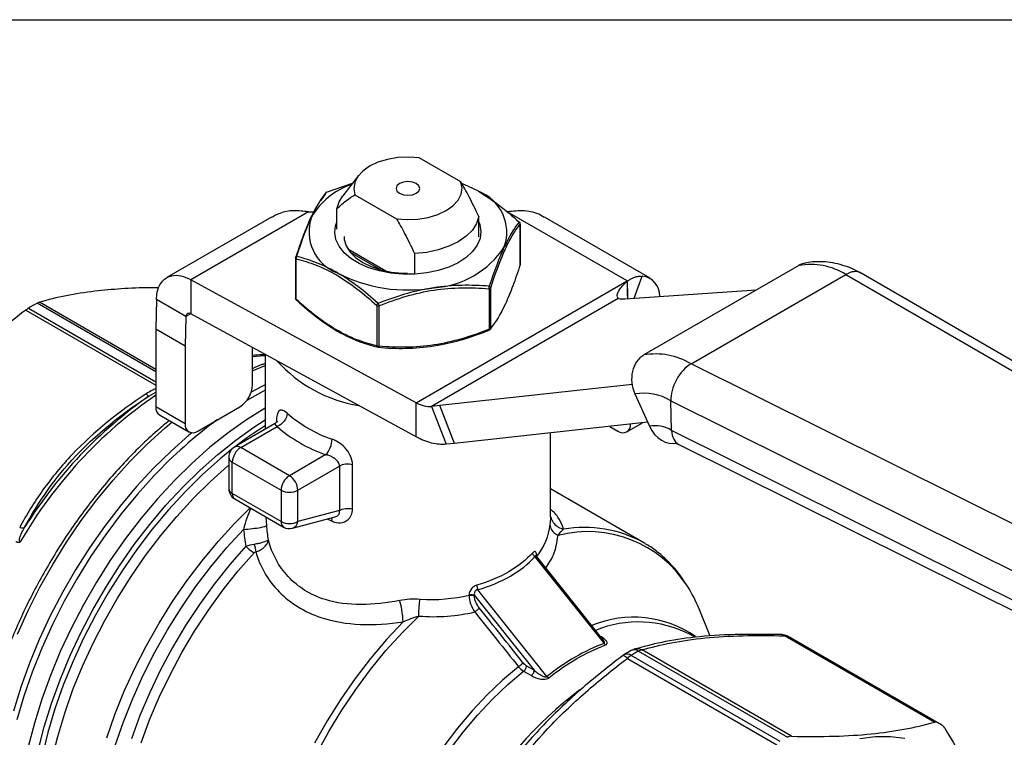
# Model space of a CAD drawing. Header units: inches. Extents: x 0.5 to 21.5, y 0.5 to 16.5.
# Tile 11 of 12: x 15.6 to 18.9, y 14.1 to 16.5. Entities that reach past the tile are written whole.
import ezdxf

# ---------------------------------------------------------------- set-up
doc = ezdxf.new("R2010")
doc.units = ezdxf.units.IN
doc.header["$LTSCALE"] = 2
doc.header["$MEASUREMENT"] = 0
doc.linetypes.add('SLD-Solid', pattern=[0])
doc.layers.add('TEXT', color=140, linetype='SLD-Solid', lineweight=25)

msp = doc.modelspace()

# ---------------------------------------------------------------- linework, layer by layer
for p, q in [((17.0663, 15.963), (16.9284, 16.0426)), ((16.6213, 15.9284), (16.7077, 15.9586)), ((16.7271, 15.9836), (16.6752, 15.9166)), ((16.6164, 15.9224), (16.6013, 15.9002)), ((16.7154, 15.9196), (16.8533, 15.84)), ((16.5614, 15.8636), (16.1718, 15.6387)), ((16.5614, 15.8636), (16.5797, 15.8636)), ((16.6557, 15.8067), (16.6557, 15.8738)), ((17.6169, 15.6346), (17.2203, 15.8636)), ((16.4384, 15.8458), (16.0919, 15.6458)), ((17.126, 15.781), (17.126, 15.8481)), ((17.6934, 15.6437), (17.3433, 15.8458)), ((17.2629, 15.8224), (17.2629, 15.6884)), ((17.2632, 15.6895), (17.2632, 15.8236)), ((16.8179, 15.6676), (16.6922, 15.7402)), ((16.6992, 15.7305), (16.8012, 15.6716)), ((16.5185, 15.7109), (16.5185, 15.5768)), ((16.5208, 15.5736), (16.5208, 15.7077)), ((16.9131, 15.7252), (16.9131, 15.6581)), ((18.1859, 15.6859), (17.6724, 15.3895)), ((16.918, 15.2312), (16.1718, 15.6387)), ((16.1718, 15.6387), (16.1718, 15.5262)), ((16.918, 15.2312), (17.6169, 15.6346)), ((17.6178, 15.6341), (17.6182, 15.5844)), ((17.6182, 15.6339), (17.6178, 15.6341)), ((17.6182, 15.5844), (17.6182, 15.6339)), ((17.6403, 15.5779), (17.667, 15.651)), ((17.829, 15.3598), (18.3425, 15.6563)), ((18.3425, 15.6563), (20.4183, 14.4531)), ((20.4701, 14.4566), (18.3925, 15.6607)), ((17.1597, 15.6088), (17.1597, 15.4747)), ((17.1653, 15.478), (17.1653, 15.612)), ((17.6094, 15.5758), (18.0465, 15.6054)), ((16.0557, 15.3414), (15.6696, 15.5643)), ((16.058, 15.5729), (16.0557, 15.4752)), ((16.1554, 15.5167), (16.058, 15.5729)), ((17.5879, 15.5767), (16.9688, 15.2193)), ((17.5879, 15.5767), (17.5853, 15.582)), ((17.6182, 15.5844), (17.6182, 15.5764)), ((15.6246, 15.5383), (16.0557, 15.2895)), ((15.6336, 15.5445), (16.0557, 15.3008)), ((16.0557, 15.334), (15.6624, 15.5611)), ((16.7876, 15.5536), (16.7876, 15.4195)), ((16.7952, 15.4184), (16.7952, 15.5525)), ((16.1554, 15.5167), (16.1531, 15.4189)), ((16.1718, 15.5262), (16.1554, 15.5167)), ((16.918, 15.1186), (16.1718, 15.5262)), ((16.1531, 15.4189), (16.0557, 15.4752)), ((16.0557, 15.4752), (16.0557, 15.218)), ((16.1531, 15.4189), (16.1531, 15.1617)), ((16.3758, 15.2903), (16.3758, 15.4147)), ((16.4184, 15.3915), (16.4184, 15.1434)), ((20.0638, 14.2485), (17.829, 15.3598)), ((17.6336, 15.2918), (16.997, 15.2222)), ((16.0324, 15.2532), (16.0557, 15.2659)), ((17.6429, 15.2604), (17.691, 15.1538)), ((17.7618, 15.2379), (19.9993, 14.1252)), ((17.7647, 15.1398), (17.7618, 15.2379)), ((16.1531, 15.1617), (16.0557, 15.218)), ((16.1949, 15.1376), (16.3341, 15.218)), ((16.918, 15.1186), (16.918, 15.2312)), ((16.997, 15.2222), (16.9688, 15.2193)), ((16.9688, 15.2193), (17.0175, 15.0937)), ((17.0457, 15.0967), (16.997, 15.2222)), ((16.0679, 15.191), (16.1654, 15.1347)), ((16.449, 15.1611), (16.3172, 15.085)), ((16.3369, 15.083), (16.4573, 15.1526)), ((16.4555, 15.1715), (16.4555, 15.1661)), ((17.6852, 15.1666), (17.0457, 15.0967)), ((17.5603, 15.1529), (17.5868, 15.1376)), ((17.6163, 15.1347), (17.6683, 15.1647)), ((20.0022, 14.0271), (17.7647, 15.1398)), ((17.3633, 14.8523), (17.3633, 15.1314)), ((16.4983, 14.9898), (16.3369, 15.083)), ((17.0457, 15.0967), (17.0175, 15.0937)), ((17.7887, 15.0928), (20.0253, 13.9805)), ((16.2975, 15.0509), (16.2975, 14.9469)), ((16.6188, 15.0594), (16.4983, 14.9898)), ((16.309, 15.0348), (16.4705, 14.9416)), ((16.309, 14.9309), (16.309, 15.0348)), ((16.5262, 14.9416), (16.6642, 15.0213)), ((16.6642, 15.0213), (16.6642, 14.8746)), ((16.7073, 14.8795), (16.7073, 15.0261)), ((17.6723, 14.7679), (17.3633, 14.9462)), ((16.4705, 14.8377), (16.309, 14.9309)), ((16.3172, 14.9128), (16.4786, 14.8196)), ((16.4705, 14.9416), (16.4705, 14.8377)), ((16.5262, 14.8377), (16.5262, 14.9416)), ((16.4232, 14.825), (16.4211, 14.8529)), ((16.5085, 14.8157), (16.6494, 14.8535)), ((16.6642, 14.8746), (16.5262, 14.8377)), ((16.6238, 14.8466), (16.6397, 14.8387)), ((17.3641, 14.8524), (17.3636, 14.8525)), ((17.6771, 14.765), (17.6723, 14.7679)), ((17.3115, 14.7213), (17.5408, 14.4342)), ((17.5373, 14.4467), (17.3166, 14.7229)), ((17.3175, 14.7222), (17.3175, 14.7235)), ((17.0938, 14.5944), (17.0938, 14.5931)), ((17.1117, 14.5926), (17.3093, 14.3453)), ((17.1117, 14.5913), (17.1117, 14.5926)), ((17.3517, 14.325), (17.1223, 14.6121)), ((17.8925, 14.4579), (17.8555, 14.5485)), ((17.8413, 14.4544), (17.8257, 14.4634)), ((18.1402, 14.4594), (18.6354, 14.1735)), ((18.6445, 14.1723), (18.1506, 14.4575)), ((18.6532, 14.1675), (18.1593, 14.4527)), ((17.6312, 14.4108), (17.6067, 14.3967)), ((18.1243, 14.1092), (17.6304, 14.3943)), ((17.6548, 14.4084), (18.1487, 14.1233)), ((18.1622, 14.1266), (17.667, 14.4125)), ((17.3093, 14.3453), (17.2833, 14.3603)), ((17.6181, 14.3843), (18.1134, 14.0984)), ((17.2742, 14.3424), (17.3002, 14.3274))]:
    msp.add_line(p, q)
at = {"flags": 128}
for points in [[(16.9284, 16.0426), (16.8929, 16.0449), (16.8574, 16.0431), (16.8232, 16.0372), (16.7916, 16.0276), (16.764, 16.0145), (16.7414, 15.9986), (16.7247, 15.9804), (16.7146, 15.9606), (16.7115, 15.9401), (16.7154, 15.9196)], [(16.863, 15.9574), (16.8545, 15.95), (16.8515, 15.9413), (16.8545, 15.9326), (16.863, 15.9252), (16.8758, 15.9203), (16.8909, 15.9186), (16.9059, 15.9203), (16.9187, 15.9252), (16.9272, 15.9326), (16.9302, 15.9413), (16.9272, 15.95), (16.9187, 15.9574), (16.9059, 15.9623), (16.8909, 15.964), (16.8758, 15.9623), (16.863, 15.9574)], [(16.8533, 15.84), (16.8888, 15.8378), (16.9243, 15.8396), (16.9585, 15.8454), (16.9901, 15.855), (17.0177, 15.8681), (17.0403, 15.884), (17.057, 15.9022), (17.0671, 15.922), (17.0702, 15.9425), (17.0663, 15.963)], [(17.1247, 15.9316), (17.0922, 15.9481), (17.0721, 15.9563)], [(16.6557, 15.8738), (16.663, 15.8969), (16.6752, 15.9166)], [(16.9535, 15.6616), (16.9142, 15.6575), (16.8742, 15.6572), (16.8347, 15.6607), (16.7967, 15.6679), (16.7612, 15.6786), (16.7293, 15.6925), (16.7018, 15.7093), (16.6795, 15.7284), (16.6629, 15.7494), (16.6526, 15.7717), (16.6487, 15.7947), (16.6515, 15.8178), (16.6557, 15.8299)], [(17.126, 15.8481), (17.1187, 15.825), (17.1046, 15.8029), (17.0841, 15.7825), (17.0579, 15.7645), (17.0267, 15.7494), (16.9914, 15.7375), (16.9532, 15.7294), (16.9131, 15.7252)], [(17.126, 15.8299), (17.1291, 15.8216), (17.133, 15.7986), (17.1302, 15.7755), (17.1209, 15.7531), (17.1054, 15.7318), (17.084, 15.7123), (17.0573, 15.6951), (17.0261, 15.6807), (16.9912, 15.6694), (16.9535, 15.6616)], [(17.2629, 15.8224), (17.2631, 15.823), (17.2632, 15.8236)], [(16.6792, 15.7823), (16.68, 15.7716), (16.6864, 15.7506), (16.6991, 15.7306), (16.7175, 15.7122), (16.7412, 15.6959), (16.7695, 15.6822), (16.8014, 15.6715), (16.8361, 15.6643), (16.8724, 15.6606), (16.8895, 15.6601)], [(16.5188, 15.712), (16.5186, 15.7115), (16.5185, 15.7109)], [(17.2632, 15.6895), (17.2631, 15.6889), (17.2629, 15.6884)], [(16.3758, 15.3842), (16.4141, 15.3873), (16.4184, 15.3875)], [(16.3758, 15.3374), (16.3912, 15.344), (16.4184, 15.3551)], [(16.4184, 15.2726), (16.4107, 15.2688), (16.3571, 15.2392)], [(16.4184, 15.2905), (16.4094, 15.2861), (16.3715, 15.2665)], [(16.4177, 15.2131), (16.3563, 15.175), (16.2953, 15.1318), (16.2349, 15.0838), (16.1756, 15.0312), (16.1176, 14.9743), (16.0613, 14.9135), (16.007, 14.849), (15.955, 14.7812), (15.9056, 14.7106), (15.8591, 14.6375), (15.8157, 14.5622), (15.7756, 14.4854), (15.7391, 14.4072), (15.7065, 14.3283), (15.6778, 14.2491), (15.6532, 14.1699), (15.6329, 14.0912), (15.617, 14.0136), (15.6056, 13.9373), (15.5987, 13.8628)], [(15.6659, 14.0797), (15.6859, 14.1574), (15.7102, 14.2356), (15.7385, 14.3139), (15.7708, 14.3919), (15.8069, 14.4691), (15.8465, 14.5451), (15.8894, 14.6194), (15.9354, 14.6916), (15.9842, 14.7614), (16.0356, 14.8284), (16.0892, 14.8921), (16.1448, 14.9522), (16.2021, 15.0084), (16.2607, 15.0604), (16.3204, 15.1079), (16.3807, 15.1505), (16.4184, 15.1746)], [(15.5969, 14.4648), (15.6324, 14.5431), (15.6716, 14.6203), (15.7142, 14.696), (15.76, 14.7697), (15.8087, 14.841), (15.8601, 14.9095), (15.9139, 14.9749), (15.9697, 15.0367), (16.0273, 15.0946), (16.0863, 15.1483), (16.1088, 15.1673)], [(16.1748, 15.132), (16.1652, 15.124), (16.1059, 15.0714), (16.048, 15.0145), (15.9917, 14.9537), (15.9374, 14.8892), (15.8854, 14.8215), (15.836, 14.7508), (15.7894, 14.6777), (15.746, 14.6025), (15.7059, 14.5256), (15.6694, 14.4475), (15.6368, 14.3686), (15.6081, 14.2893), (15.5835, 14.2101)], [(16.3078, 15.0774), (16.2687, 15.0456), (16.2101, 14.9934), (16.1528, 14.9368), (16.0972, 14.8763), (16.0436, 14.8123), (15.9923, 14.7449), (15.9437, 14.6747), (15.898, 14.6021), (15.8554, 14.5274), (15.8162, 14.4511), (15.7807, 14.3737), (15.749, 14.2955), (15.7213, 14.217), (15.6977, 14.1387), (15.6785, 14.061)], [(15.7115, 14.0496), (15.7305, 14.1264), (15.7538, 14.2037), (15.7811, 14.2812), (15.8125, 14.3585), (15.8476, 14.435), (15.8863, 14.5103), (15.9283, 14.5841), (15.9735, 14.6559), (16.0215, 14.7252), (16.0722, 14.7917), (16.1251, 14.855), (16.18, 14.9148), (16.2366, 14.9706), (16.2945, 15.0222), (16.2975, 15.0247)], [(16.0504, 14.99), (15.9946, 14.9283), (15.9408, 14.8629), (15.8895, 14.7944), (15.8407, 14.7231), (15.7949, 14.6494), (15.7523, 14.5737), (15.7132, 14.4965), (15.6776, 14.4182), (15.6459, 14.3391), (15.6182, 14.2598), (15.5947, 14.1807)], [(15.8927, 14.122), (15.9199, 14.1992), (15.951, 14.2762), (15.9859, 14.3524), (16.0243, 14.4275), (16.0661, 14.5011), (16.111, 14.5726), (16.1588, 14.6418), (16.2091, 14.7082), (16.2617, 14.7715), (16.3163, 14.8312), (16.3686, 14.8832)], [(15.9213, 14.0965), (15.9481, 14.1743), (15.9789, 14.252), (16.0137, 14.329), (16.0522, 14.4048), (16.0941, 14.4791), (16.1392, 14.5513), (16.1873, 14.6211), (16.238, 14.6881), (16.2911, 14.7518), (16.3462, 14.8119)], [(16.3539, 14.7559), (16.3003, 14.6951), (16.2489, 14.6308), (16.2, 14.5634), (16.154, 14.4933), (16.111, 14.421), (16.0713, 14.3469), (16.0352, 14.2714), (16.003, 14.195), (15.9747, 14.1182)], [(16.0072, 14.1051), (16.0351, 14.1808), (16.067, 14.2561), (16.1026, 14.3306), (16.1417, 14.4037), (16.1841, 14.4751), (16.2296, 14.5442), (16.2778, 14.6107), (16.3285, 14.6742), (16.3814, 14.7342)], [(16.589, 14.0693), (16.6288, 14.1422), (16.672, 14.2132), (16.7181, 14.2818), (16.7669, 14.3477), (16.8182, 14.4105), (16.8715, 14.4697), (16.9267, 14.525)], [(16.8749, 14.5056), (16.8198, 14.4468), (16.7668, 14.3842), (16.7161, 14.3182), (16.6681, 14.2493), (16.6231, 14.1777), (16.5814, 14.1041)], [(17.2573, 14.3571), (17.2046, 14.3126), (17.1531, 14.2636), (17.1033, 14.2106), (17.0555, 14.1537), (17.0101, 14.0936)], [(17.0291, 14.0808), (17.0741, 14.1405), (17.1215, 14.1969), (17.1709, 14.2496), (17.222, 14.2982), (17.2742, 14.3424)], [(18.5379, 14.1197), (18.49, 14.125), (18.4398, 14.1244), (18.3879, 14.1178)]]:
    msp.add_lwpolyline(points, dxfattribs=at)
for centre, radius, start, end in [((16.7806, 15.7249), 0.2417, 108.3675, 149.924), ((17.0732, 15.7957), 0.1454, 340.5391, 69.258), ((16.7085, 15.7976), 0.1454, 160.539, 249.2579), ((17.2553, 15.8236), 0.00787, 0, 47.7546), ((16.9584, 15.9136), 0.3019, 273.4335, 326.5611), ((16.5225, 15.7113), 0.00398, 185.8452, 245.4749), ((16.8903, 16.1125), 0.5077, 242.6428, 279.7711), ((18.2247, 15.4624), 0.2269, 58.7228, 99.8536), ((17.6601, 15.5859), 0.0655, 358.0131, 83.9632), ((17.1593, 15.616), 0.00719, 273.4335, 326.5611), ((16.5225, 15.5772), 0.00398, 185.8452, 245.4749), ((17.6019, 15.6544), 0.079, 259.7746, 275.4601), ((16.135, 14.7092), 0.9742, 119.0198, 120.9748), ((16.7932, 15.5644), 0.0121, 242.6428, 279.7711), ((17.1593, 15.4819), 0.00719, 273.4335, 326.5611), ((16.7932, 15.4303), 0.0121, 242.6428, 279.7711), ((16.8005, 15.6772), 0.4605, 221.7643, 260.955), ((17.7113, 15.166), 0.2269, 58.7228, 99.8536), ((16.2852, 15.2944), 0.0908, 302.6055, 357.3945), ((16.9106, 14.0157), 1.5069, 124.5636, 149.9509), ((16.8893, 14.0303), 1.4933, 125.0212, 148.0779), ((17.6724, 15.0906), 0.1723, 58.7228, 99.8536), ((16.0838, 15.2144), 0.0283, 172.7442, 235.9436), ((17.1548, 13.9531), 1.5149, 126.2869, 136.8039), ((16.7823, 15.5298), 0.4427, 228.7934, 251.212), ((16.1786, 15.1576), 0.0258, 170.786, 309.2033), ((17.0764, 14.1013), 1.2424, 121.9826, 127.5955), ((16.7732, 15.5133), 0.4795, 228.7934, 251.212), ((17.6031, 15.1574), 0.0256, 230.4835, 6.6825), ((17.7092, 15.0485), 0.1069, 58.7228, 99.8536), ((16.3369, 15.0509), 0.0394, 119.9973, 180), ((16.3695, 15.032), 0.0605, 122.6055, 177.3945), ((16.3253, 15.0669), 0.0198, 54.3824, 114.3071), ((16.3172, 15.0528), 0.0198, 185.6948, 245.6253), ((16.5309, 14.9388), 0.0605, 122.6055, 177.3945), ((16.4657, 14.9388), 0.0605, 2.6055, 57.3945), ((16.3369, 14.9469), 0.0394, 180, 240.0027), ((16.3172, 14.9489), 0.0198, 185.6948, 245.6253), ((16.3289, 14.929), 0.02, 174.669, 234.0188), ((16.4983, 14.9953), 0.0605, 242.6097, 297.3903), ((16.4899, 14.8356), 0.0195, 173.8462, 234.8417), ((16.4983, 14.8914), 0.0605, 242.6097, 297.3903), ((16.4983, 14.8537), 0.0394, 240.0027, 284.9958), ((16.4999, 14.8407), 0.0265, 289.038, 353.3715), ((17.4755, 14.4108), 0.4076, 61.1471, 99.7243), ((17.4881, 14.4147), 0.3898, 32.4311, 104.8264), ((17.4018, 14.3645), 0.4896, 22.071, 31.966), ((17.6382, 14.1566), 0.3644, 55.54, 112.3241), ((17.6541, 14.1337), 0.3717, 62.5004, 112.3546), ((18.1274, 14.4164), 0.0472, 61.6511, 88.4068), ((18.1423, 14.4415), 0.018, 62.6387, 96.9052), ((17.987, 14.1542), 0.3446, 60.0028, 61.6513), ((17.6309, 14.3561), 0.0472, 120.819, 126.8807), ((17.6167, 14.3767), 0.0223, 52.2736, 116.5034), ((17.6607, 14.3447), 0.0581, 121.4438, 137.0554), ((18.1296, 13.5578), 0.9742, 119.1688, 120.8259), ((17.6542, 14.3695), 0.0472, 106.8705, 119.1618), ((17.6409, 14.3888), 0.0241, 54.7704, 113.8074), ((17.6709, 14.3809), 0.0319, 96.9854, 120.3191), ((18.3075, 13.1736), 1.3939, 127.395, 172.4636), ((18.4809, 13.8691), 0.3446, 58.3379, 61.6513)]:
    msp.add_arc(centre, radius, start, end)
for centre, major_axis, ratio, start_param, end_param in [((18.2259, 15.597), (-0.0225, 0.0958), 0.804924, 0.001345, 0.237912), ((18.3449, 15.5745), (0.0466, 0.0867), 0.597169, 6.264141, 7.051121), ((17.7125, 15.3006), (-0.0225, 0.0958), 0.804924, 0.237912, 1.808708), ((17.8315, 15.2781), (0.0466, 0.0867), 0.597169, 0.767935, 2.338732), ((17.7606, 15.194), (-0.0225, 0.0958), 0.804924, 1.808708, 3.151994), ((17.8344, 15.18), (0.0466, 0.0867), 0.597169, 2.338732, 3.160637)]:
    msp.add_ellipse(centre, major_axis=major_axis, ratio=ratio, start_param=start_param, end_param=end_param)
for points, knots in [([(17.126, 15.8481), (17.1145, 15.8726), (17.1039, 15.8939), (17.0842, 15.9318), (17.0751, 15.9484), (17.0663, 15.963)], [0, 0, 0, 0, 0.5, 0.5, 1, 1, 1, 1]), ([(16.6213, 15.9284), (16.6197, 15.928), (16.6174, 15.9263), (16.6165, 15.9236), (16.6164, 15.9224)], [0, 0, 0, 0, 0.571429, 1, 1, 1, 1]), ([(16.6212, 15.9283), (16.6211, 15.9284), (16.6211, 15.9287), (16.6212, 15.9285), (16.6213, 15.9284)], [0, 0, 0, 0, 0.442754, 1, 1, 1, 1]), ([(16.5958, 15.8921), (16.5936, 15.8891), (16.5825, 15.8732), (16.5636, 15.8341), (16.5399, 15.7752), (16.5258, 15.7331), (16.5188, 15.712)], [0, 0, 0, 0, 0.084936, 0.440124, 0.719716, 1, 1, 1, 1]), ([(16.6557, 15.8738), (16.6672, 15.8849), (16.6778, 15.8941), (16.6975, 15.9092), (16.7066, 15.9152), (16.7154, 15.9196)], [0, 0, 0, 0, 0.5, 0.5, 1, 1, 1, 1]), ([(16.5614, 15.8636), (16.5451, 15.8655), (16.5124, 15.8694), (16.4703, 15.8624), (16.4481, 15.8497), (16.4391, 15.8445)], [0, 0, 0, 0, 0.373968, 0.74652, 1, 1, 1, 1]), ([(17.3426, 15.8445), (17.3386, 15.8473), (17.3198, 15.8603), (17.278, 15.8695), (17.2395, 15.8656), (17.2203, 15.8636)], [0, 0, 0, 0, 0.119506, 0.559245, 1, 1, 1, 1]), ([(16.5226, 15.7158), (16.5361, 15.7578), (16.5524, 15.804), (16.569, 15.8409), (16.5714, 15.846)], [0, 0, 0, 0, 0.4167723, 0.4861937, 0.4861937, 0.4861937, 0.4861937]), ([(16.8533, 15.84), (16.8621, 15.8254), (16.8713, 15.8089), (16.891, 15.771), (16.9015, 15.7497), (16.9131, 15.7252)], [0, 0, 0, 0, 0.5, 0.5, 1, 1, 1, 1]), ([(17.2591, 15.8298), (17.2456, 15.8126), (17.2293, 15.7873), (17.2127, 15.7524), (17.2103, 15.7472)], [0, 0, 0, 0, 0.4167723, 0.4861937, 0.4861937, 0.4861937, 0.4861937]), ([(17.2591, 15.8298), (17.2601, 15.8299), (17.2612, 15.8294), (17.2611, 15.8277), (17.2609, 15.8268)], [0, 0, 0, 0, 0.571429, 1, 1, 1, 1]), ([(17.2629, 15.8224), (17.263, 15.8236), (17.2625, 15.8265), (17.2605, 15.8289), (17.2591, 15.8298)], [0, 0, 0, 0, 0.428571, 1, 1, 1, 1]), ([(17.1653, 15.612), (17.1811, 15.6607), (17.1976, 15.7053), (17.2223, 15.7589), (17.2306, 15.7744), (17.2469, 15.8012), (17.255, 15.8126), (17.2629, 15.8224)], [0, 0, 0, 0, 0.5, 0.5, 0.75, 0.75, 1, 1, 1, 1]), ([(16.5188, 15.712), (16.5187, 15.7128), (16.5192, 15.7146), (16.5212, 15.7156), (16.5226, 15.7158)], [0, 0, 0, 0, 0.428571, 1, 1, 1, 1]), ([(16.5226, 15.7158), (16.5217, 15.7146), (16.5205, 15.7117), (16.5206, 15.7088), (16.5208, 15.7077)], [0, 0, 0, 0, 0.571429, 1, 1, 1, 1]), ([(16.5208, 15.7077), (16.5425, 15.7024), (16.5646, 15.6957), (16.6092, 15.6783), (16.6317, 15.6676), (16.6992, 15.6282), (16.7443, 15.5931), (16.7876, 15.5536)], [0, 0, 0, 0, 0.25, 0.25, 0.5, 0.5, 1, 1, 1, 1]), ([(16.657, 15.6616), (16.6505, 15.6654), (16.6049, 15.6907), (16.5599, 15.7065), (16.5226, 15.7158)], [0.486049, 0.486049, 0.486049, 0.486049, 0.5556964, 0.9724687, 0.9724687, 0.9724687, 0.9724687]), ([(18.3914, 15.6608), (18.3851, 15.6643), (18.3683, 15.6734), (18.3401, 15.6844), (18.3071, 15.6936), (18.2738, 15.6987), (18.241, 15.6988), (18.2173, 15.6966), (18.2052, 15.693), (18.2033, 15.6925)], [0, 0, 0, 0, 0.103693, 0.278823, 0.454078, 0.628089, 0.799934, 0.969537, 1, 1, 1, 1]), ([(17.2629, 15.6884), (17.255, 15.664), (17.2469, 15.6406), (17.2306, 15.5971), (17.2224, 15.577), (17.1976, 15.5241), (17.1811, 15.4977), (17.1653, 15.478)], [0, 0, 0, 0, 0.25, 0.25, 0.5, 0.5, 1, 1, 1, 1]), ([(17.2621, 15.6859), (17.2623, 15.6862), (17.2629, 15.6869), (17.2629, 15.6878), (17.2629, 15.6884)], [0, 0, 0, 0, 0.401427, 1, 1, 1, 1]), ([(16.058, 15.5729), (16.0581, 15.5814), (16.0589, 15.5893), (16.0634, 15.6117), (16.0692, 15.6243), (16.0856, 15.6432), (16.0961, 15.6494), (16.1176, 15.654), (16.1278, 15.6539), (16.1494, 15.6494), (16.1606, 15.645), (16.1718, 15.6387)], [0, 0, 0, 0, 0.0780023, 0.0780023, 0.2342995, 0.2342995, 0.3905886, 0.3905886, 0.510228, 0.510228, 0.6298669, 0.6298669, 0.6298669, 0.6298669]), ([(17.5843, 15.5841), (17.5842, 15.5872), (17.585, 15.591), (17.5882, 15.5991), (17.5905, 15.6035), (17.5994, 15.6168), (17.6076, 15.6257), (17.6178, 15.6341)], [0, 0, 0, 0, 0.25, 0.25, 0.5, 0.5, 1, 1, 1, 1]), ([(17.6182, 15.6339), (17.6197, 15.635), (17.6229, 15.6373), (17.6277, 15.6403), (17.6325, 15.6429), (17.6374, 15.6452), (17.6423, 15.6471), (17.6472, 15.6487), (17.6522, 15.6499), (17.6571, 15.6507), (17.6621, 15.6511), (17.6653, 15.6511), (17.667, 15.651)], [0, 0, 0, 0, 0.09923, 0.198585, 0.298084, 0.397741, 0.497576, 0.597605, 0.697846, 0.798314, 0.899026, 1, 1, 1, 1]), ([(16.0656, 15.6119), (16.0562, 15.612), (16.0124, 15.6124), (15.9409, 15.609), (15.8466, 15.6009), (15.7546, 15.5867), (15.6985, 15.5719), (15.6696, 15.5643)], [0, 0, 0, 0, 0.058058, 0.272851, 0.482714, 0.73357, 1, 1, 1, 1]), ([(16.9764, 15.6122), (16.9675, 15.6109), (16.9053, 15.6002), (16.8434, 15.5804), (16.7922, 15.5602)], [0.4860346, 0.4860346, 0.4860346, 0.4860346, 0.5555504, 0.9722131, 0.9722131, 0.9722131, 0.9722131]), ([(16.7952, 15.5525), (16.8248, 15.5643), (16.855, 15.575), (16.9159, 15.5928), (16.9467, 15.5998), (17.039, 15.6137), (17.1005, 15.6141), (17.1597, 15.6088)], [0, 0, 0, 0, 0.25, 0.25, 0.5, 0.5, 1, 1, 1, 1]), ([(17.1597, 15.6088), (17.16, 15.6099), (17.1606, 15.6127), (17.1606, 15.6157), (17.1604, 15.6172)], [0, 0, 0, 0, 0.428571, 1, 1, 1, 1]), ([(17.1604, 15.6172), (17.162, 15.6165), (17.1643, 15.6148), (17.1652, 15.6128), (17.1653, 15.612)], [0, 0, 0, 0, 0.571429, 1, 1, 1, 1]), ([(16.5226, 15.5706), (16.5212, 15.5715), (16.5192, 15.5739), (16.5187, 15.5768), (16.5188, 15.578)], [0, 0, 0, 0, 0.571429, 1, 1, 1, 1]), ([(16.5208, 15.5736), (16.5206, 15.5727), (16.5205, 15.571), (16.5217, 15.5705), (16.5226, 15.5706)], [0, 0, 0, 0, 0.428571, 1, 1, 1, 1]), ([(16.7876, 15.4195), (16.7659, 15.4248), (16.7439, 15.4315), (16.6993, 15.4489), (16.6768, 15.4596), (16.6092, 15.499), (16.5642, 15.5341), (16.5208, 15.5736)], [0, 0, 0, 0, 0.25, 0.25, 0.5, 0.5, 1, 1, 1, 1]), ([(15.6246, 15.5383), (15.5723, 15.4986), (15.5249, 15.4596), (15.4366, 15.381), (15.3958, 15.3414), (15.3185, 15.2595), (15.282, 15.2174), (15.2117, 15.1281), (15.1779, 15.0811), (15.1446, 15.0302)], [0, 0, 0, 0, 0.25, 0.25, 0.5, 0.5, 0.75, 0.75, 1, 1, 1, 1]), ([(16.7876, 15.5536), (16.7879, 15.5545), (16.789, 15.5568), (16.791, 15.5591), (16.7922, 15.5602)], [0, 0, 0, 0, 0.428571, 1, 1, 1, 1]), ([(16.7922, 15.5602), (16.7928, 15.5588), (16.7939, 15.556), (16.7949, 15.5534), (16.7952, 15.5525)], [0, 0, 0, 0, 0.571429, 1, 1, 1, 1]), ([(16.1718, 15.5262), (16.1698, 15.5271), (16.1678, 15.5276), (16.164, 15.5277), (16.1623, 15.5273), (16.1593, 15.5256), (16.158, 15.5243), (16.1562, 15.5209), (16.1556, 15.5189), (16.1554, 15.5167)], [0, 0, 0, 0, 0.01979334, 0.01979334, 0.03957646, 0.03957646, 0.05935957, 0.05935957, 0.07929409, 0.07929409, 0.07929409, 0.07929409]), ([(16.657, 15.4688), (16.6635, 15.465), (16.7091, 15.4397), (16.7546, 15.4241), (16.7922, 15.415)], [0.4860489, 0.4860489, 0.4860489, 0.4860489, 0.5556963, 0.9724686, 0.9724686, 0.9724686, 0.9724686]), ([(17.1597, 15.4747), (17.1301, 15.4629), (17.0999, 15.4522), (17.039, 15.4344), (17.0082, 15.4274), (16.916, 15.4135), (16.8544, 15.4131), (16.7952, 15.4184)], [0, 0, 0, 0, 0.25, 0.25, 0.5, 0.5, 1, 1, 1, 1]), ([(16.9764, 15.4194), (16.9853, 15.4207), (17.0476, 15.4314), (17.1094, 15.4515), (17.1604, 15.472)], [0.4860346, 0.4860346, 0.4860346, 0.4860346, 0.5555504, 0.9722133, 0.9722133, 0.9722133, 0.9722133]), ([(17.1604, 15.472), (17.1606, 15.4717), (17.1606, 15.472), (17.16, 15.4738), (17.1597, 15.4747)], [0, 0, 0, 0, 0.571429, 1, 1, 1, 1]), ([(17.1653, 15.478), (17.1652, 15.4768), (17.1643, 15.4741), (17.162, 15.4724), (17.1604, 15.472)], [0, 0, 0, 0, 0.428571, 1, 1, 1, 1]), ([(16.7922, 15.415), (16.791, 15.415), (16.789, 15.4161), (16.7879, 15.4184), (16.7876, 15.4195)], [0, 0, 0, 0, 0.571429, 1, 1, 1, 1]), ([(16.7952, 15.4184), (16.7949, 15.4173), (16.7939, 15.4153), (16.7928, 15.4148), (16.7922, 15.415)], [0, 0, 0, 0, 0.428571, 1, 1, 1, 1]), ([(16.4184, 15.39), (16.4145, 15.3901), (16.4007, 15.3905), (16.3862, 15.3888), (16.3758, 15.3875)], [0, 0, 0, 0, 0.2801715, 1, 1, 1, 1]), ([(16.4184, 15.3613), (16.4147, 15.3601), (16.4006, 15.3554), (16.3863, 15.3489), (16.3758, 15.3442)], [0, 0, 0, 0, 0.265521, 1, 1, 1, 1]), ([(16.0557, 15.2771), (16.0513, 15.2755), (16.04, 15.2715), (16.03, 15.2649), (16.0239, 15.2608)], [0, 0, 0, 0, 0.388632, 1, 1, 1, 1]), ([(16.0239, 15.2608), (15.9338, 15.2024), (15.8497, 15.1348), (15.7429, 15.0225), (15.7106, 14.9832), (15.6527, 14.902), (15.6271, 14.8603), (15.6045, 14.8181)], [0, 0, 0, 0, 0.5, 0.5, 0.75, 0.75, 1, 1, 1, 1]), ([(15.6219, 14.8198), (15.6596, 14.8907), (15.7682, 15.0528), (15.9311, 15.1875), (16.0324, 15.2532)], [0, 0, 0, 0, 0.707436, 1.650685, 1.650685, 1.650685, 1.650685]), ([(16.4907, 15.1968), (16.4789, 15.2076), (16.4612, 15.2121), (16.4555, 15.1862), (16.4555, 15.1715)], [0, 0, 0, 0, 0.1827651, 0.319839, 0.319839, 0.319839, 0.319839]), ([(16.918, 15.2312), (16.9269, 15.2264), (16.9357, 15.223), (16.9528, 15.219), (16.9611, 15.2184), (16.9688, 15.2193)], [0, 0, 0, 0, 0.0918336, 0.0918336, 0.1836671, 0.1836671, 0.1836671, 0.1836671]), ([(16.1001, 15.1724), (16.0867, 15.1613), (16.0544, 15.1347), (16.0044, 15.0878), (15.9503, 15.0327), (15.8978, 14.9741), (15.8472, 14.9124), (15.7988, 14.8479), (15.7528, 14.7809), (15.7094, 14.7117), (15.6688, 14.6408), (15.6312, 14.5684), (15.5969, 14.4948), (15.5659, 14.4205), (15.5384, 14.3458), (15.5146, 14.2711), (15.4946, 14.1967), (15.4785, 14.123), (15.4664, 14.0503), (15.4583, 13.9791), (15.4544, 13.9096), (15.4546, 13.8421), (15.4589, 13.7771), (15.4674, 13.7148), (15.4801, 13.6556), (15.4969, 13.5998), (15.5176, 13.5477), (15.5423, 13.4994), (15.571, 13.4558), (15.5937, 13.4262), (15.6078, 13.4126), (15.61, 13.4104)], [0, 0, 0, 0, 0.025338, 0.061225, 0.097099, 0.13296, 0.168811, 0.204654, 0.24049, 0.276322, 0.312153, 0.347985, 0.38382, 0.41966, 0.455508, 0.491366, 0.527237, 0.563123, 0.599026, 0.634946, 0.670885, 0.70684, 0.742809, 0.778782, 0.814744, 0.850674, 0.886544, 0.922322, 0.957976, 0.993476, 1, 1, 1, 1]), ([(16.4907, 15.1968), (16.4907, 15.1884), (16.4871, 15.1787), (16.4747, 15.1623), (16.4661, 15.1557), (16.4573, 15.1526)], [0, 0, 0, 0, 0.5, 0.5, 1, 1, 1, 1]), ([(16.4583, 15.1686), (16.4582, 15.1687), (16.458, 15.1691), (16.4554, 15.1654), (16.4511, 15.1625), (16.449, 15.1611)], [0, 0, 0, 0, 0.2318416, 0.6190937, 1, 1, 1, 1]), ([(16.4573, 15.1526), (16.4556, 15.1551), (16.452, 15.1603), (16.4498, 15.1621), (16.4491, 15.1611), (16.449, 15.161)], [0, 0, 0, 0, 0.4922719, 0.9885285, 1, 1, 1, 1]), ([(16.6188, 15.0594), (16.6243, 15.0644), (16.6297, 15.0729), (16.6375, 15.0919), (16.6397, 15.1023), (16.6397, 15.1107)], [0, 0, 0, 0, 0.5, 0.5, 1, 1, 1, 1]), ([(16.7073, 15.0261), (16.7073, 15.0359), (16.7021, 15.0568), (16.6782, 15.0897), (16.6538, 15.1057), (16.6397, 15.1107)], [0, 0, 0, 0, 0.0913555, 0.1827109, 0.3197441, 0.3197441, 0.3197441, 0.3197441]), ([(17.0175, 15.0937), (17.0024, 15.0922), (16.9863, 15.0936), (16.9527, 15.102), (16.9354, 15.109), (16.918, 15.1186)], [0, 0, 0, 0, 0.1835574, 0.1835574, 0.3671149, 0.3671149, 0.3671149, 0.3671149]), ([(17.7775, 15.0975), (17.7776, 15.0975), (17.7779, 15.0974), (17.782, 15.0964), (17.7865, 15.0939), (17.788, 15.093)], [0, 0, 0, 0, 0.345157, 0.78005, 1, 1, 1, 1]), ([(16.6642, 15.0213), (16.6642, 15.0221), (16.6641, 15.0238), (16.6636, 15.0263), (16.6629, 15.0288), (16.6618, 15.0314), (16.6598, 15.035), (16.6561, 15.0398), (16.6506, 15.0448), (16.6435, 15.0497), (16.6364, 15.0535), (16.6291, 15.0565), (16.6236, 15.0582), (16.6203, 15.059), (16.6188, 15.0594)], [0, 0, 0, 0, 0.04477, 0.090502, 0.137367, 0.185527, 0.23513, 0.348617, 0.481919, 0.578047, 0.742115, 0.843521, 0.929473, 1, 1, 1, 1]), ([(16.7073, 15.0261), (16.7002, 15.0279), (16.6921, 15.0284), (16.6769, 15.0266), (16.6697, 15.0244), (16.6642, 15.0213)], [0, 0, 0, 0, 0.5, 0.5, 1, 1, 1, 1]), ([(16.3706, 14.882), (16.366, 14.8714), (16.3567, 14.8501), (16.3497, 14.8247), (16.3462, 14.8119)], [0, 0, 0, 0, 0.496623, 1, 1, 1, 1]), ([(16.6397, 14.8387), (16.6582, 14.8308), (16.6936, 14.8336), (16.7073, 14.865), (16.7073, 14.8795)], [0, 0, 0, 0, 0.1808212, 0.3164371, 0.3164371, 0.3164371, 0.3164371]), ([(16.6642, 14.8746), (16.6697, 14.8778), (16.6769, 14.88), (16.6921, 14.8817), (16.7002, 14.8813), (16.7073, 14.8795)], [0, 0, 0, 0, 0.5, 0.5, 1, 1, 1, 1]), ([(17.4067, 14.8126), (17.4028, 14.8233), (17.3949, 14.8445), (17.3783, 14.8664), (17.3642, 14.8782), (17.3633, 14.8789)], [0, 0, 0, 0, 0.486855, 0.968471, 1, 1, 1, 1]), ([(16.6397, 14.8387), (16.6398, 14.8421), (16.6399, 14.8469), (16.6385, 14.8496), (16.6381, 14.8504)], [0, 0, 0, 0, 0.69788, 1, 1, 1, 1]), ([(16.6493, 14.854), (16.6512, 14.8544), (16.6555, 14.8552), (16.6601, 14.8589), (16.6635, 14.8634), (16.665, 14.8689), (16.6645, 14.8727), (16.6642, 14.8746)], [0, 0, 0, 0, 0.173102, 0.37954, 0.582826, 0.787932, 1, 1, 1, 1]), ([(17.3631, 14.8523), (17.3632, 14.8514), (17.3635, 14.8458), (17.3625, 14.8364), (17.3616, 14.8285)], [0, 0, 0, 0, 0.160426, 1, 1, 1, 1]), ([(17.3645, 14.8537), (17.3649, 14.8514), (17.3661, 14.8431), (17.3745, 14.8308), (17.3885, 14.8185), (17.4006, 14.8146), (17.4067, 14.8126)], [0, 0, 0, 0, 0.116507, 0.410907, 0.705454, 1, 1, 1, 1]), ([(15.6062, 14.7703), (15.6037, 14.7718), (15.6032, 14.78), (15.6098, 14.798), (15.6171, 14.8117), (15.6219, 14.8198)], [-0.2980604, -0.2980604, -0.2980604, -0.2980604, -0.2433855, -0.1887106, -0.1066982, -0.1066982, -0.1066982, -0.1066982]), ([(16.3462, 14.8119), (16.3557, 14.8124), (16.3763, 14.8142), (16.409, 14.8192), (16.4216, 14.8231), (16.4232, 14.825)], [0, 0, 0, 0, 0.285714, 0.571429, 1, 1, 1, 1]), ([(17.3616, 14.8285), (17.3617, 14.8225), (17.366, 14.8082), (17.3791, 14.7964), (17.3883, 14.7915)], [0, 0, 0, 0, 0.428571, 1, 1, 1, 1]), ([(17.348, 14.6837), (17.3573, 14.6978), (17.3789, 14.7306), (17.3849, 14.7694), (17.3883, 14.7915)], [0, 0, 0, 0, 0.430161, 1, 1, 1, 1]), ([(15.5921, 14.7719), (15.5922, 14.7718), (15.5925, 14.7716), (15.5933, 14.7712), (15.5945, 14.7706), (15.5962, 14.77), (15.5986, 14.7695), (15.6014, 14.7692), (15.6042, 14.7696), (15.6056, 14.7701), (15.6062, 14.7703)], [0, 0, 0, 0, 0.027852, 0.090473, 0.18577, 0.309676, 0.45659, 0.708776, 0.882878, 1, 1, 1, 1]), ([(16.4285, 14.7765), (16.4285, 14.7765), (16.4285, 14.7765), (16.4263, 14.774), (16.4164, 14.7699), (16.3959, 14.7649), (16.3865, 14.7631), (16.3817, 14.7623)], [-0.00025301, -0.00025301, -0.00025301, -0.00025301, 0, 0, 0.02264497, 0.0301933, 0.03774162, 0.03774162, 0.03774162, 0.03774162]), ([(16.3865, 14.7374), (16.3912, 14.7389), (16.4002, 14.7427), (16.4193, 14.7548), (16.4276, 14.7674), (16.4285, 14.7763), (16.4285, 14.7764), (16.4285, 14.7765)], [-0.00025301, -0.00025301, -0.00025301, -0.00025301, 0.00729532, 0.01484364, 0.03748861, 0.03748861, 0.03774162, 0.03774162, 0.03774162, 0.03774162]), ([(16.8636, 14.5763), (16.7772, 14.5591), (16.6324, 14.5549), (16.4848, 14.6466), (16.4403, 14.7317), (16.4285, 14.7765)], [8.561888, 8.561888, 8.561888, 8.561888, 9.326877, 9.83687, 10.33779, 10.33779, 10.33779, 10.33779]), ([(17.8145, 14.6278), (17.8071, 14.6393), (17.7905, 14.6651), (17.7602, 14.7), (17.7246, 14.7325), (17.6968, 14.7539), (17.6801, 14.7629), (17.6773, 14.7644)], [0, 0, 0, 0, 0.203366, 0.454487, 0.703521, 0.950787, 1, 1, 1, 1]), ([(16.3865, 14.7374), (16.4009, 14.689), (16.4531, 14.5971), (16.62, 14.494), (16.7801, 14.4913), (16.8749, 14.5056)], [8.561888, 8.561888, 8.561888, 8.561888, 9.071881, 9.581874, 10.346863, 10.346863, 10.346863, 10.346863]), ([(17.3175, 14.7235), (17.3175, 14.729), (17.3162, 14.7369), (17.3109, 14.7396), (17.3067, 14.7366), (17.3046, 14.7343)], [0, 0, 0, 0, 0.0517513, 0.0862522, 0.120753, 0.120753, 0.120753, 0.120753]), ([(17.3115, 14.7213), (17.3097, 14.7228), (17.3061, 14.727), (17.3046, 14.7318), (17.3046, 14.7343)], [0, 0, 0, 0, 0.428571, 1, 1, 1, 1]), ([(17.3166, 14.7229), (17.3164, 14.7231), (17.3159, 14.7238), (17.3149, 14.7244), (17.3136, 14.7243), (17.3125, 14.7232), (17.3118, 14.722), (17.3115, 14.7213)], [0, 0, 0, 0, 0.088772, 0.318522, 0.539365, 0.76017, 1, 1, 1, 1]), ([(17.1189, 14.6271), (17.1151, 14.626), (17.1093, 14.6231), (17.0976, 14.6123), (17.0938, 14.6018), (17.0938, 14.5944)], [0, 0, 0, 0, 0.0344853, 0.051728, 0.1206987, 0.1206987, 0.1206987, 0.1206987]), ([(17.1189, 14.6271), (17.1189, 14.6246), (17.1195, 14.6193), (17.1214, 14.6141), (17.1223, 14.6121)], [0, 0, 0, 0, 0.571429, 1, 1, 1, 1]), ([(17.1117, 14.5926), (17.1095, 14.5939), (17.1065, 14.5948), (17.1001, 14.5954), (17.0968, 14.5952), (17.0938, 14.5944)], [0, 0, 0, 0, 0.5, 0.5, 1, 1, 1, 1]), ([(17.0938, 14.5931), (17.0968, 14.5939), (17.1001, 14.5942), (17.1065, 14.5935), (17.1095, 14.5926), (17.1117, 14.5913)], [0, 0, 0, 0, 0.5, 0.5, 1, 1, 1, 1]), ([(17.1223, 14.6121), (17.1216, 14.612), (17.1203, 14.6119), (17.1184, 14.6113), (17.1167, 14.6104), (17.1151, 14.6093), (17.1138, 14.6079), (17.1123, 14.6057), (17.1111, 14.6023), (17.1108, 14.5976), (17.1114, 14.5943), (17.1117, 14.5926)], [0, 0, 0, 0, 0.081161, 0.157724, 0.230992, 0.302446, 0.373682, 0.446309, 0.601293, 0.784166, 1, 1, 1, 1]), ([(16.8749, 14.5056), (16.8748, 14.5169), (16.8721, 14.5427), (16.8662, 14.5675), (16.8636, 14.5763)], [0, 0, 0, 0, 0.571429, 1, 1, 1, 1]), ([(16.9267, 14.525), (16.9267, 14.5353), (16.9278, 14.5553), (16.9302, 14.5734), (16.9313, 14.5802)], [0, 0, 0, 0, 0.571429, 1, 1, 1, 1]), ([(17.546, 14.4291), (17.5483, 14.4299), (17.5513, 14.4324), (17.5513, 14.4385), (17.5439, 14.4476), (17.5339, 14.4546), (17.5272, 14.4584)], [0, 0, 0, 0, 0.0240513, 0.0481026, 0.0962053, 0.1683592, 0.1683592, 0.1683592, 0.1683592]), ([(18.1287, 14.4636), (18.0764, 14.4642), (17.9748, 14.4655), (17.8427, 14.4562), (17.7315, 14.4395), (17.6702, 14.4228), (17.6406, 14.4148)], [0, 0, 0, 0, 0.272876, 0.530548, 0.772964, 1, 1, 1, 1]), ([(17.667, 14.4125), (17.697, 14.4215), (17.7292, 14.4295), (17.7985, 14.4429), (17.8357, 14.4483), (17.955, 14.46), (18.0445, 14.462), (18.1402, 14.4594)], [0, 0, 0, 0, 0.25, 0.25, 0.5, 0.5, 1, 1, 1, 1]), ([(18.1402, 14.4594), (18.1377, 14.461), (18.134, 14.4634), (18.13, 14.4632), (18.1286, 14.4632)], [0, 0, 0, 0, 0.66573, 1, 1, 1, 1]), ([(17.5408, 14.4342), (17.5412, 14.4343), (17.5421, 14.4347), (17.5427, 14.4357), (17.5427, 14.4371), (17.5418, 14.4408), (17.5393, 14.444), (17.5373, 14.4467)], [0, 0, 0, 0, 0.084348, 0.1754, 0.282873, 0.412855, 1, 1, 1, 1]), ([(17.6027, 14.394), (17.5549, 14.3565), (17.4591, 14.2817), (17.3304, 14.1571), (17.2155, 14.0242), (17.1512, 13.9304), (17.1191, 13.8835)], [0, 0, 0, 0, 0.249796, 0.499862, 0.75004, 1, 1, 1, 1]), ([(17.6181, 14.3843), (17.6159, 14.3864), (17.6114, 14.3907), (17.6065, 14.3936), (17.6036, 14.3947), (17.6031, 14.3939), (17.603, 14.3937)], [0, 0, 0, 0, 0.304637, 0.639313, 0.90954, 1, 1, 1, 1]), ([(17.667, 14.4125), (17.6635, 14.4138), (17.6563, 14.4165), (17.6471, 14.4167), (17.642, 14.4149), (17.6406, 14.4144)], [0, 0, 0, 0, 0.39475, 0.828476, 1, 1, 1, 1]), ([(17.145, 13.8849), (17.2049, 13.9773), (17.2742, 14.0669), (17.3931, 14.1928), (17.4353, 14.2332), (17.5239, 14.311), (17.5703, 14.3484), (17.6181, 14.3843)], [0, 0, 0, 0, 0.5, 0.5, 0.75, 0.75, 1, 1, 1, 1]), ([(17.2833, 14.3603), (17.2833, 14.3573), (17.2824, 14.3538), (17.2791, 14.3473), (17.2768, 14.3444), (17.2742, 14.3424)], [0, 0, 0, 0, 0.5, 0.5, 1, 1, 1, 1]), ([(17.3002, 14.3274), (17.3027, 14.3294), (17.3051, 14.3323), (17.3084, 14.3388), (17.3093, 14.3423), (17.3093, 14.3453)], [0, 0, 0, 0, 0.5, 0.5, 1, 1, 1, 1]), ([(17.3002, 14.3274), (17.3091, 14.3222), (17.3222, 14.3169), (17.3434, 14.3149), (17.3534, 14.317), (17.3576, 14.3203)], [0, 0, 0, 0, 0.0962555, 0.1203193, 0.1684471, 0.1684471, 0.1684471, 0.1684471]), ([(17.3093, 14.3453), (17.3114, 14.3435), (17.3153, 14.3402), (17.3211, 14.3359), (17.3263, 14.3324), (17.3304, 14.3299), (17.3335, 14.3282), (17.3365, 14.3267), (17.34, 14.3252), (17.3439, 14.324), (17.3472, 14.3235), (17.3499, 14.3238), (17.3511, 14.3246), (17.3517, 14.325)], [0, 0, 0, 0, 0.1736, 0.325301, 0.455169, 0.563306, 0.618707, 0.670152, 0.767095, 0.845793, 0.907967, 0.957104, 1, 1, 1, 1]), ([(18.1622, 14.1266), (18.2136, 14.1255), (18.2603, 14.1256), (18.3472, 14.1283), (18.3875, 14.1308), (18.4638, 14.1383), (18.4998, 14.1434), (18.5691, 14.1562), (18.6025, 14.164), (18.6354, 14.1735)], [0, 0, 0, 0, 0.25, 0.25, 0.5, 0.5, 0.75, 0.75, 1, 1, 1, 1]), ([(18.6699, 14.1535), (18.6885, 14.1223), (18.7246, 14.0614), (18.7686, 13.9786), (18.791, 13.9289), (18.8014, 13.9059)], [0, 0, 0, 0, 0.362356, 0.704914, 1, 1, 1, 1])]:
    msp.add_open_spline(points, degree=3, knots=knots)
for points in [[(16.5714, 15.846), (16.5881, 15.8817), (16.605, 15.9085), (16.6213, 15.9284)], [(17.1247, 15.9316), (17.1702, 15.9051), (17.2156, 15.8696), (17.2591, 15.8298)], [(17.2103, 15.7472), (17.1936, 15.711), (17.1767, 15.666), (17.1604, 15.6172)], [(16.7922, 15.5602), (16.7483, 15.5998), (16.7026, 15.6351), (16.657, 15.6616)], [(17.6178, 15.6341), (17.6175, 15.6343), (17.6172, 15.6344), (17.6169, 15.6346)], [(17.1604, 15.6172), (17.1009, 15.6222), (17.0387, 15.6216), (16.9764, 15.6122)], [(15.6624, 15.5611), (15.6652, 15.5626), (15.6676, 15.5637), (15.6696, 15.5643)], [(16.5226, 15.5706), (16.5661, 15.5309), (16.6115, 15.4953), (16.657, 15.4688)], [(15.6246, 15.5383), (15.6277, 15.5407), (15.6308, 15.5428), (15.6336, 15.5445)], [(16.7922, 15.415), (16.8519, 15.4096), (16.9142, 15.41), (16.9764, 15.4194)], [(16.0239, 15.2608), (16.0281, 15.2556), (16.0313, 15.2528), (16.0324, 15.2532)], [(15.6045, 14.8181), (15.612, 14.8164), (15.6185, 14.8171), (15.6219, 14.8198)], [(16.4285, 14.7765), (16.4265, 14.7927), (16.4247, 14.8089), (16.4232, 14.825)], [(17.3616, 14.8285), (17.3568, 14.7892), (17.3417, 14.7534), (17.3175, 14.7222)], [(16.3462, 14.8119), (16.3483, 14.7932), (16.3509, 14.7746), (16.3539, 14.7559)], [(17.3883, 14.7915), (17.3952, 14.8005), (17.4015, 14.8077), (17.4067, 14.8126)], [(16.3817, 14.7623), (16.3714, 14.7605), (16.3615, 14.7581), (16.3539, 14.7559)], [(16.3539, 14.7559), (16.3625, 14.7472), (16.3726, 14.7392), (16.3814, 14.7342)], [(16.3817, 14.7623), (16.3839, 14.7533), (16.3856, 14.7445), (16.3865, 14.7374)], [(16.3814, 14.7342), (16.3827, 14.7356), (16.3845, 14.7369), (16.3865, 14.7374)], [(17.3046, 14.7343), (17.2618, 14.6873), (17.1968, 14.6497), (17.1189, 14.6271)], [(17.1223, 14.6121), (17.2018, 14.635), (17.268, 14.6732), (17.3115, 14.7213)], [(17.0938, 14.5931), (17.0429, 14.5809), (16.9869, 14.5756), (16.9313, 14.5802)], [(17.0938, 14.5931), (17.0938, 14.5847), (17.0972, 14.5653), (17.1067, 14.5466), (17.1122, 14.5385)], [(17.1274, 14.5518), (17.1228, 14.5576), (17.1148, 14.5711), (17.1117, 14.5852), (17.1117, 14.5913)], [(16.9313, 14.5802), (16.9089, 14.582), (16.8856, 14.5806), (16.8636, 14.5763)], [(17.1122, 14.5385), (17.115, 14.5403), (17.1214, 14.5451), (17.126, 14.55), (17.1274, 14.5518)], [(17.2722, 14.3702), (17.224, 14.4308), (17.1757, 14.4913), (17.1274, 14.5518)], [(16.8749, 14.5056), (16.8918, 14.5135), (16.9095, 14.5201), (16.9267, 14.525)], [(16.9267, 14.525), (16.9907, 14.5193), (17.0549, 14.5248), (17.1122, 14.5385)], [(17.1122, 14.5385), (17.1606, 14.4781), (17.2089, 14.4176), (17.2573, 14.3571)], [(17.5408, 14.4342), (17.4766, 14.4102), (17.4126, 14.3732), (17.3517, 14.325)], [(17.3576, 14.3203), (17.4183, 14.3683), (17.4821, 14.4051), (17.546, 14.4291)], [(17.546, 14.4291), (17.5442, 14.4302), (17.5423, 14.432), (17.5408, 14.4342)], [(17.2722, 14.3702), (17.2709, 14.3684), (17.2663, 14.3636), (17.2601, 14.3588), (17.2573, 14.3571)], [(17.2573, 14.3571), (17.2625, 14.3509), (17.2684, 14.3457), (17.2742, 14.3424)], [(17.2833, 14.3603), (17.2795, 14.3625), (17.2756, 14.366), (17.2722, 14.3702)], [(17.3517, 14.325), (17.3535, 14.323), (17.3556, 14.3214), (17.3576, 14.3203)], [(18.6445, 14.1723), (18.6415, 14.174), (18.6384, 14.1743), (18.6354, 14.1735)], [(18.6699, 14.1535), (18.6675, 14.1575), (18.6647, 14.1606), (18.6618, 14.1624)], [(18.1622, 14.1266), (18.1575, 14.1268), (18.153, 14.1256), (18.1487, 14.1233)]]:
    msp.add_open_spline(points, degree=3)
at = {"layer": 'TEXT'}
msp.add_line((0.5, 16.5), (21.5, 16.5), dxfattribs=at)

doc.saveas('drawing.dxf')
